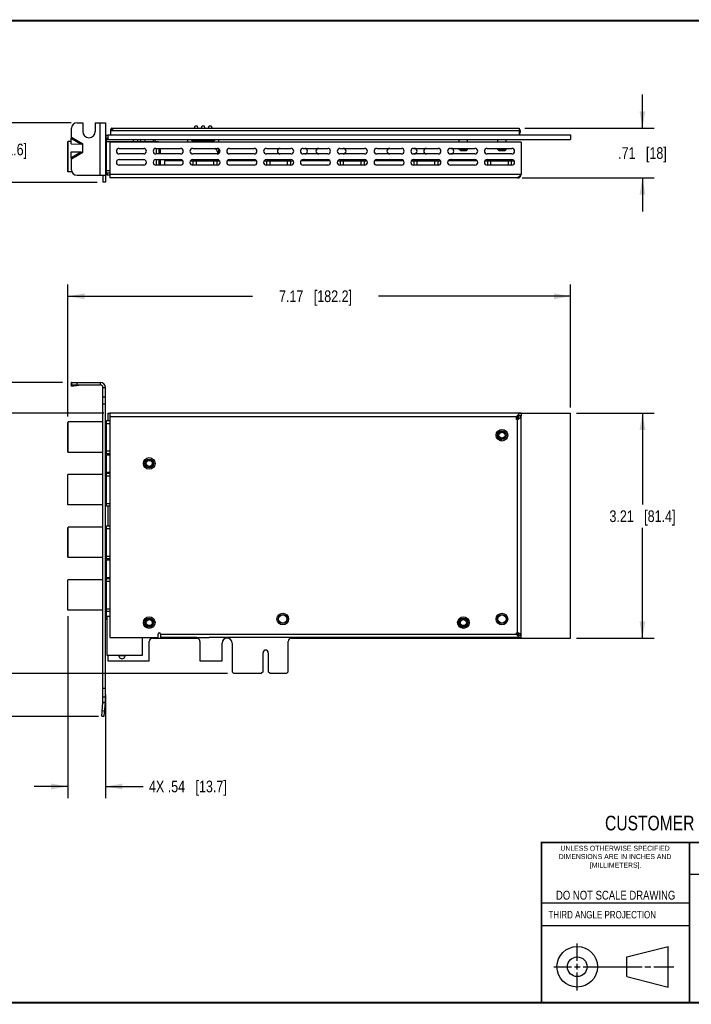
# Model space of a CAD drawing. Header units: inches. Extents: x 0.2 to 16.8, y 0.2 to 10.8.
# Tile 2 of 8: x 5.9 to 13.1, y 0.2 to 10.8. Entities that reach past the tile are written whole.
import ezdxf

# ---------------------------------------------------------------- set-up
doc = ezdxf.new("R2010")
doc.units = ezdxf.units.IN
doc.header["$LTSCALE"] = 0.935
doc.header["$MEASUREMENT"] = 0
doc.layers.get('0').update_dxf_attribs({"linetype": 'CONTINUOUS'})
doc.layers.add('02___PRT_ALL_AXES', color=7, linetype='CONTINUOUS')
doc.layers.add('DIMENSIONS', color=7, linetype='CONTINUOUS')
doc.styles.get("Standard").update_dxf_attribs({"font": 'txt', "width": 0.8})
doc.styles.add('TEXTSTYLE_2', font='txt')
doc.dimstyles.new('DIMSTYLE_2', dxfattribs={"dimtxt": 0.125, "dimasz": 0.18, "dimexe": 0.18, "dimexo": 0.0625, "dimgap": 0.09, "dimtad": 0, "dimtih": 1, "dimtoh": 1, "dimlfac": 1.333333, "dimzin": 4, "dimdsep": 46, "dimtxsty": 'STANDARD', "dimblk": '_FILLED', "dimblk1": '_FILLED', "dimblk2": '_FILLED', "dimcen": 0.09, "dimadec": 0, "dimazin": 0, "dimtfac": 1, "dimtofl": 0, "dimtmove": 0, "dimatfit": 3, "dimldrblk": '_FILLED', "dimfxl": 1, "dimtolj": 1, "dimtzin": 4, "dimarcsym": 0})

# ---------------------------------------------------------------- blocks, each defined once
blk = doc.blocks.new('_FILLED')
at = {"color": 0, "linetype": 'BYBLOCK'}
blk.add_solid([(0, 0), (-1, 0.174), (-1, -0.174)], dxfattribs=at)
blk = doc.blocks.new('*D5')
at = {"layer": 'DIMENSIONS', "color": 2, "linetype": 'CONTINUOUS'}
for p, q in [((6.414, 6.524), (6.414, 7.936)), ((11.794, 6.623), (11.794, 7.936)), ((6.414, 7.811), (8.39, 7.811)), ((11.794, 7.811), (9.74, 7.811))]:
    blk.add_line(p, q, dxfattribs=at)
at = {"layer": 'DIMENSIONS', "color": 2, "linetype": 'CONTINUOUS', "xscale": 0.18, "yscale": 0.18, "zscale": 0.18, "rotation": 180}
blk.add_blockref('_FILLED', (6.414, 7.811), dxfattribs=at)
at = {"layer": 'DIMENSIONS', "color": 2, "linetype": 'CONTINUOUS', "xscale": 0.18, "yscale": 0.18, "zscale": 0.18}
blk.add_blockref('_FILLED', (11.794, 7.811), dxfattribs=at)
at = {"layer": 'DIMENSIONS', "color": 2, "linetype": 'CONTINUOUS', "insert": (9.065, 7.874), "char_height": 0.125, "width": 1.225, "attachment_point": 2, "line_spacing_factor": 0.9}
blk.add_mtext('7.17{\\Ftxt.shx;\\W1.000000;\\H0.125000; }[182.2]', dxfattribs=at)
blk = doc.blocks.new('*D6')
at = {"layer": 'DIMENSIONS', "color": 2, "linetype": 'CONTINUOUS'}
for p, q in [((11.856, 6.56), (12.687, 6.56)), ((12.562, 6.56), (12.562, 5.585)), ((12.562, 4.156), (12.562, 5.335)), ((11.856, 4.156), (12.687, 4.156))]:
    blk.add_line(p, q, dxfattribs=at)
at = {"layer": 'DIMENSIONS', "color": 2, "linetype": 'CONTINUOUS', "xscale": 0.18, "yscale": 0.18, "zscale": 0.18}
for p, rotation in [((12.562, 6.56), 90), ((12.562, 4.156), 270)]:
    blk.add_blockref('_FILLED', p, dxfattribs=dict(at, rotation=rotation))
at = {"layer": 'DIMENSIONS', "color": 2, "linetype": 'CONTINUOUS', "insert": (12.562, 5.522), "char_height": 0.125, "width": 1.125, "attachment_point": 2, "line_spacing_factor": 0.9}
blk.add_mtext('3.21{\\Ftxt.shx;\\W1.000000;\\H0.125000; }[81.4]', dxfattribs=at)
blk = doc.blocks.new('*D7')
at = {"layer": 'DIMENSIONS', "color": 2, "linetype": 'CONTINUOUS'}
for p, q in [((5.416, 6.895), (5.164, 6.895)), ((5.416, 6.56), (5.416, 6.895)), ((6.8, 6.56), (5.291, 6.56)), ((8.125, 3.779), (5.291, 3.779)), ((5.416, 3.779), (5.416, 3.419))]:
    blk.add_line(p, q, dxfattribs=at)
at = {"layer": 'DIMENSIONS', "color": 2, "linetype": 'CONTINUOUS', "xscale": 0.18, "yscale": 0.18, "zscale": 0.18}
for p, rotation in [((5.416, 6.56), 270), ((5.416, 3.779), 90)]:
    blk.add_blockref('_FILLED', p, dxfattribs=dict(at, rotation=rotation))
at = {"layer": 'DIMENSIONS', "color": 2, "linetype": 'CONTINUOUS', "insert": (5.101, 6.958), "char_height": 0.125, "width": 1.125, "attachment_point": 3, "line_spacing_factor": 0.9}
blk.add_mtext('3.71{\\Ftxt.shx;\\W1.000000;\\H0.125000; }[94.2]', dxfattribs=at)
blk = doc.blocks.new('*D8')
at = {"layer": 'DIMENSIONS', "color": 2, "linetype": 'CONTINUOUS'}
for p, q in [((5.663, 7.3), (5.445, 7.3)), ((5.663, 6.89), (5.663, 7.3)), ((6.357, 6.89), (5.538, 6.89)), ((6.742, 3.319), (5.538, 3.319)), ((5.663, 3.319), (5.663, 2.959))]:
    blk.add_line(p, q, dxfattribs=at)
at = {"layer": 'DIMENSIONS', "color": 2, "linetype": 'CONTINUOUS', "xscale": 0.18, "yscale": 0.18, "zscale": 0.18}
for p, rotation in [((5.663, 6.89), 270), ((5.663, 3.319), 90)]:
    blk.add_blockref('_FILLED', p, dxfattribs=dict(at, rotation=rotation))
at = {"layer": 'DIMENSIONS', "color": 2, "linetype": 'CONTINUOUS', "insert": (5.382, 7.363), "char_height": 0.125, "width": 1.225, "attachment_point": 3, "line_spacing_factor": 0.9}
blk.add_mtext('4.76{\\Ftxt.shx;\\W1.000000;\\H0.125000; }[120.9]', dxfattribs=at)
blk = doc.blocks.new('*D9')
at = {"layer": 'DIMENSIONS', "color": 2, "linetype": 'CONTINUOUS'}
for p, q in [((5.663, 9.667), (5.663, 10.027)), ((6.451, 9.667), (5.538, 9.667)), ((6.729, 9.029), (5.538, 9.029)), ((5.663, 9.029), (5.663, 8.669))]:
    blk.add_line(p, q, dxfattribs=at)
at = {"layer": 'DIMENSIONS', "color": 2, "linetype": 'CONTINUOUS', "xscale": 0.18, "yscale": 0.18, "zscale": 0.18}
for p, rotation in [((5.663, 9.667), 270), ((5.663, 9.029), 90)]:
    blk.add_blockref('_FILLED', p, dxfattribs=dict(at, rotation=rotation))
at = {"layer": 'DIMENSIONS', "color": 2, "linetype": 'CONTINUOUS', "insert": (5.663, 9.443), "char_height": 0.125, "width": 1.025, "attachment_point": 2, "line_spacing_factor": 0.9}
blk.add_mtext('.85{\\Ftxt.shx;\\W1.000000;\\H0.125000; }[21.6]', dxfattribs=at)
blk = doc.blocks.new('*D10')
at = {"layer": 'DIMENSIONS', "color": 2, "linetype": 'CONTINUOUS'}
for p, q in [((6.414, 4.392), (6.414, 2.444)), ((6.817, 3.554), (6.817, 2.444)), ((6.414, 2.569), (6.054, 2.569)), ((6.817, 2.569), (7.22, 2.569))]:
    blk.add_line(p, q, dxfattribs=at)
at = {"layer": 'DIMENSIONS', "color": 2, "linetype": 'CONTINUOUS', "xscale": 0.18, "yscale": 0.18, "zscale": 0.18}
blk.add_blockref('_FILLED', (6.414, 2.569), dxfattribs=at)
at = {"layer": 'DIMENSIONS', "color": 2, "linetype": 'CONTINUOUS', "xscale": 0.18, "yscale": 0.18, "zscale": 0.18, "rotation": 180}
blk.add_blockref('_FILLED', (6.817, 2.569), dxfattribs=at)
at = {"layer": 'DIMENSIONS', "color": 2, "linetype": 'CONTINUOUS', "insert": (7.283, 2.632), "char_height": 0.125, "width": 1.325, "attachment_point": 1, "line_spacing_factor": 0.9}
blk.add_mtext('4X .54{\\Ftxt.shx;\\W1.000000;\\H0.125000; }[13.7]', dxfattribs=at)
blk = doc.blocks.new('*D11')
at = {"layer": 'DIMENSIONS', "color": 2, "linetype": 'CONTINUOUS'}
for p, q in [((12.562, 9.608), (12.562, 9.968)), ((11.305, 9.608), (12.687, 9.608)), ((11.275, 9.076), (12.687, 9.076)), ((12.562, 9.076), (12.562, 8.716))]:
    blk.add_line(p, q, dxfattribs=at)
at = {"layer": 'DIMENSIONS', "color": 2, "linetype": 'CONTINUOUS', "xscale": 0.18, "yscale": 0.18, "zscale": 0.18}
for p, rotation in [((12.562, 9.608), 270), ((12.562, 9.076), 90)]:
    blk.add_blockref('_FILLED', p, dxfattribs=dict(at, rotation=rotation))
at = {"layer": 'DIMENSIONS', "color": 2, "linetype": 'CONTINUOUS', "insert": (12.562, 9.405), "char_height": 0.125, "width": 0.825, "attachment_point": 2, "line_spacing_factor": 0.9}
blk.add_mtext('.71{\\Ftxt.shx;\\W1.000000;\\H0.125000; }[18]', dxfattribs=at)

msp = doc.modelspace()

# ---------------------------------------------------------------- linework, layer by layer
at = {"color": 7, "linetype": 'CONTINUOUS'}
for p, q in [((6.4537, 9.5134), (6.4537, 9.607)), ((6.5137, 9.667), (6.5745, 9.667)), ((6.5745, 9.667), (6.5745, 9.5732)), ((6.708, 9.667), (6.708, 9.5732)), ((6.708, 9.667), (6.8175, 9.667)), ((6.8175, 9.667), (6.8175, 9.0295)), ((6.8737, 9.5965), (6.8911, 9.5965)), ((6.8855, 9.5912), (6.8855, 9.6082)), ((7.7714, 9.6117), (7.7773, 9.6339)), ((7.7714, 9.6082), (7.7714, 9.6117)), ((7.7773, 9.6339), (7.7979, 9.6339)), ((7.7979, 9.6339), (7.8039, 9.6117)), ((7.8039, 9.6117), (7.8039, 9.6082)), ((7.8464, 9.6117), (7.8523, 9.6339)), ((7.8464, 9.6082), (7.8464, 9.6117)), ((7.8523, 9.6339), (7.8729, 9.6339)), ((7.8729, 9.6339), (7.8789, 9.6117)), ((7.8789, 9.6117), (7.8789, 9.6082)), ((7.9214, 9.6117), (7.9273, 9.6339)), ((7.9214, 9.6082), (7.9214, 9.6117)), ((7.9273, 9.6339), (7.9479, 9.6339)), ((7.9479, 9.6339), (7.9539, 9.6117)), ((7.9539, 9.6117), (7.9539, 9.6082)), ((6.4515, 9.499), (6.4537, 9.5134)), ((6.4524, 9.4396), (6.4515, 9.499)), ((6.825, 9.5035), (6.8437, 9.5035)), ((6.8437, 9.5357), (6.8437, 9.4892)), ((6.8437, 9.5357), (11.7937, 9.5357)), ((6.8437, 9.4892), (11.7937, 9.4892)), ((7.1625, 9.4656), (7.1625, 9.4892)), ((7.1963, 9.4656), (7.1963, 9.4892)), ((7.3499, 9.4656), (7.3499, 9.4892)), ((7.6987, 9.4596), (7.6987, 9.4892)), ((7.7297, 9.4892), (7.7445, 9.4744)), ((7.8068, 9.4833), (7.7684, 9.4833)), ((7.7714, 9.4744), (7.7714, 9.4892)), ((7.8039, 9.4892), (7.8039, 9.4744)), ((7.8331, 9.4744), (7.8331, 9.4892)), ((7.8921, 9.4833), (7.8331, 9.4833)), ((7.8464, 9.4744), (7.8464, 9.4892)), ((7.8789, 9.4892), (7.8789, 9.4744)), ((7.8921, 9.4744), (7.8921, 9.4892)), ((7.9568, 9.4833), (7.9184, 9.4833)), ((7.9214, 9.4744), (7.9214, 9.4892)), ((7.9539, 9.4892), (7.9539, 9.4744)), ((7.9807, 9.4744), (7.9955, 9.4892)), ((8.0265, 9.4892), (8.0265, 9.4596)), ((11.7937, 9.5357), (11.7937, 9.4892)), ((6.4139, 9.1408), (6.4139, 9.4656)), ((6.4139, 9.4597), (6.4198, 9.4656)), ((6.452, 9.4656), (6.4139, 9.4656)), ((6.4198, 9.1408), (6.4198, 9.4656)), ((6.4524, 9.4396), (6.5571, 9.438)), ((6.5571, 9.438), (6.5775, 9.442)), ((6.5775, 9.352), (6.5775, 9.442)), ((6.8175, 9.4656), (7.3883, 9.4656)), ((6.8272, 9.126), (6.8272, 9.4656)), ((7.3883, 9.4656), (7.3883, 9.4596)), ((7.3883, 9.3928), (7.3883, 9.3328)), ((7.4066, 9.3328), (7.4066, 9.3928)), ((7.7445, 9.4744), (7.9807, 9.4744)), ((8.0265, 9.3901), (8.0265, 9.3355)), ((6.4515, 9.2949), (6.4524, 9.3543)), ((6.4537, 9.2805), (6.4515, 9.2949)), ((6.4524, 9.3543), (6.5571, 9.3559)), ((6.4537, 9.1645), (6.4537, 9.2805)), ((6.5571, 9.3559), (6.5775, 9.352)), ((7.3883, 9.2728), (7.3883, 9.2128)), ((7.4066, 9.2128), (7.4066, 9.2728)), ((7.4486, 9.2593), (7.4486, 9.2128)), ((7.6454, 9.2593), (7.4486, 9.2593)), ((7.7266, 9.2593), (8.0392, 9.2593)), ((7.7868, 9.2593), (7.7868, 9.2128)), ((7.9788, 9.2128), (7.9788, 9.2593)), ((8.4329, 9.2593), (8.1204, 9.2593)), ((8.5141, 9.2593), (8.8267, 9.2593)), ((8.5743, 9.2593), (8.5743, 9.2128)), ((8.7663, 9.2128), (8.7663, 9.2593)), ((9.2204, 9.2593), (8.9079, 9.2593)), ((9.3016, 9.2593), (9.6142, 9.2593)), ((9.3618, 9.2593), (9.3618, 9.2128)), ((9.5538, 9.2128), (9.5538, 9.2593)), ((10.0079, 9.2593), (9.6954, 9.2593)), ((10.0891, 9.2593), (10.4017, 9.2593)), ((10.1493, 9.2593), (10.1493, 9.2128)), ((10.3413, 9.2128), (10.3413, 9.2593)), ((10.7954, 9.2593), (10.4829, 9.2593)), ((10.8766, 9.2593), (11.1892, 9.2593)), ((10.9368, 9.2593), (10.9368, 9.2128)), ((11.1288, 9.2128), (11.1288, 9.2593)), ((6.4139, 9.1467), (6.4198, 9.1408)), ((6.4592, 9.1408), (6.4139, 9.1408)), ((6.5137, 9.1045), (6.8175, 9.1045)), ((6.8272, 9.1408), (6.8175, 9.1408)), ((6.8629, 9.126), (6.8272, 9.126)), ((6.8317, 9.126), (6.8317, 9.1052)), ((6.8629, 9.1052), (6.8317, 9.1052)), ((11.2271, 9.0794), (11.2271, 9.076)), ((6.8175, 9.0295), (6.7912, 9.0295)), ((6.4515, 6.8879), (6.4524, 6.8742)), ((6.4515, 6.8879), (6.4537, 6.871)), ((6.4537, 6.864), (6.4524, 6.8742)), ((6.4537, 6.8634), (6.4537, 6.8897)), ((6.4537, 6.8897), (6.7612, 6.8897)), ((6.4558, 6.8489), (6.4538, 6.8634)), ((6.8175, 3.4704), (6.8175, 6.8334)), ((6.8175, 6.7307), (6.7912, 6.7307)), ((6.8175, 6.6557), (6.7912, 6.6557)), ((6.8437, 6.5604), (6.8437, 6.4818)), ((6.8437, 6.5604), (6.8629, 6.5604)), ((11.2646, 6.5604), (11.7937, 6.5604)), ((11.2646, 6.5604), (11.2646, 6.5342)), ((11.7937, 4.1559), (11.7937, 6.5604)), ((6.4139, 6.4612), (6.4198, 6.4671)), ((6.4139, 6.1482), (6.4139, 6.4612)), ((6.4198, 6.1423), (6.4198, 6.4671)), ((6.7912, 6.4671), (6.4198, 6.4671)), ((6.8272, 6.4671), (6.8175, 6.4671)), ((6.8272, 6.1275), (6.8272, 6.4818)), ((6.8272, 6.4818), (6.8629, 6.4818)), ((11.2233, 6.4933), (11.2233, 6.5264)), ((6.4139, 6.1482), (6.4198, 6.1423)), ((6.7912, 6.1423), (6.4198, 6.1423)), ((6.8272, 6.1423), (6.8175, 6.1423)), ((6.8175, 6.1172), (6.8629, 6.1172)), ((6.8629, 6.1275), (6.8272, 6.1275)), ((6.8437, 6.1275), (6.8437, 6.1172)), ((6.4139, 5.5798), (6.4139, 5.9046)), ((6.7912, 5.9046), (6.4139, 5.9046)), ((6.8175, 5.9297), (6.8629, 5.9297)), ((6.8272, 5.9046), (6.8175, 5.9046)), ((6.8272, 5.565), (6.8272, 5.9193)), ((6.8272, 5.9193), (6.8629, 5.9193)), ((6.8437, 5.9297), (6.8437, 5.9193)), ((6.7912, 5.5798), (6.4139, 5.5798)), ((6.8272, 5.5798), (6.8175, 5.5798)), ((6.8629, 5.565), (6.8272, 5.565)), ((6.8437, 5.565), (6.8437, 5.3568)), ((6.4139, 5.3362), (6.4198, 5.3421)), ((6.4139, 5.0232), (6.4139, 5.3362)), ((6.4198, 5.0173), (6.4198, 5.3421)), ((6.7912, 5.3421), (6.4198, 5.3421)), ((6.8272, 5.3421), (6.8175, 5.3421)), ((6.8272, 5.0025), (6.8272, 5.3568)), ((6.8272, 5.3568), (6.8629, 5.3568)), ((6.4139, 5.0232), (6.4198, 5.0173)), ((6.7912, 5.0173), (6.4198, 5.0173)), ((6.8272, 5.0173), (6.8175, 5.0173)), ((6.8175, 4.9922), (6.8629, 4.9922)), ((6.8629, 5.0025), (6.8272, 5.0025)), ((6.8437, 5.0025), (6.8437, 4.9922)), ((6.4139, 4.4548), (6.4139, 4.7796)), ((6.7912, 4.7796), (6.4139, 4.7796)), ((6.8175, 4.8047), (6.8629, 4.8047)), ((6.8272, 4.7796), (6.8175, 4.7796)), ((6.8272, 4.44), (6.8272, 4.7943)), ((6.8272, 4.7943), (6.8629, 4.7943)), ((6.8437, 4.8047), (6.8437, 4.7943)), ((6.7912, 4.4548), (6.4139, 4.4548)), ((6.8272, 4.4548), (6.8175, 4.4548)), ((6.8629, 4.44), (6.8272, 4.44)), ((6.8317, 4.3547), (6.8175, 4.3547)), ((6.8317, 4.3862), (6.8317, 3.9729)), ((6.8629, 4.3862), (6.8317, 4.3862)), ((11.2233, 4.2096), (11.2233, 4.2133)), ((7.2157, 3.9729), (7.2157, 4.1608)), ((7.287, 3.9122), (7.287, 4.1207)), ((7.3222, 4.1559), (7.7932, 4.1559)), ((7.8285, 4.1207), (7.8285, 3.9122)), ((8.772, 3.7944), (8.772, 4.1207)), ((8.8072, 4.1559), (11.7937, 4.1559)), ((11.2233, 4.2096), (11.2129, 4.2096)), ((11.2646, 4.1608), (11.2646, 4.1871)), ((8.0647, 3.9122), (8.0647, 4.1019)), ((8.1727, 4.1019), (8.1727, 3.7944)), ((6.8317, 3.9729), (7.2157, 3.9729)), ((6.8437, 3.9729), (6.8437, 3.9122)), ((6.8437, 3.9122), (7.287, 3.9122)), ((6.9675, 3.9654), (6.9675, 3.9729)), ((7.02, 3.9654), (6.9675, 3.9654)), ((7.02, 3.9729), (7.02, 3.9654)), ((7.8285, 3.9122), (8.0647, 3.9122)), ((8.5031, 3.7944), (8.5031, 3.9996)), ((8.5594, 3.9996), (8.5594, 3.7944)), ((8.1877, 3.7794), (8.1727, 3.7944)), ((8.5031, 3.7944), (8.4881, 3.7794)), ((8.5744, 3.7794), (8.5594, 3.7944)), ((8.772, 3.7944), (8.757, 3.7794)), ((8.1877, 3.7794), (8.4881, 3.7794)), ((8.5744, 3.7794), (8.757, 3.7794)), ((6.8175, 3.6168), (6.7912, 3.6168)), ((6.8175, 3.5259), (6.7912, 3.5259)), ((6.8045, 3.3194), (6.8173, 3.4659)), ((6.7783, 3.3217), (6.8045, 3.3194)), ((12.3963, 0.7462), (12.8358, 0.859)), ((12.8358, 0.4248), (12.8358, 0.859)), ((12.3963, 0.5362), (12.3963, 0.7462)), ((12.3963, 0.5362), (12.8358, 0.4248))]:
    msp.add_line(p, q, dxfattribs=at)
at = {"color": 9, "linetype": 'CONTINUOUS'}
for p, q in [((6.7612, 9.1045), (6.7612, 9.667)), ((11.2425, 9.5965), (11.2468, 9.6009)), ((11.2425, 9.583), (11.2543, 9.583)), ((6.4515, 9.499), (6.5571, 9.438)), ((6.4537, 9.5134), (6.5775, 9.442)), ((6.825, 9.5035), (6.825, 9.5297)), ((6.825, 9.4892), (6.825, 9.4656)), ((11.2425, 9.5785), (6.8737, 9.5785)), ((7.1175, 9.4656), (7.1175, 9.4892)), ((11.2543, 9.561), (11.2425, 9.561)), ((7.3587, 9.4656), (7.3587, 9.4596)), ((7.3587, 9.3928), (7.3587, 9.3328)), ((6.4515, 9.2949), (6.5571, 9.3559)), ((6.4537, 9.2805), (6.5775, 9.352)), ((7.3587, 9.2728), (7.3587, 9.2128)), ((7.7527, 9.2593), (7.7527, 9.2128)), ((8.0129, 9.2128), (8.0129, 9.2593)), ((8.5402, 9.2593), (8.5402, 9.2128)), ((8.8004, 9.2128), (8.8004, 9.2593)), ((9.3277, 9.2593), (9.3277, 9.2128)), ((9.5879, 9.2128), (9.5879, 9.2593)), ((10.1152, 9.2593), (10.1152, 9.2128)), ((10.3754, 9.2128), (10.3754, 9.2593)), ((10.9027, 9.2593), (10.9027, 9.2128)), ((11.1629, 9.2128), (11.1629, 9.2593)), ((6.8272, 9.1555), (6.8629, 9.1555)), ((11.2646, 9.1135), (6.8629, 9.1135)), ((6.4549, 6.8625), (6.5605, 6.8625)), ((6.5137, 6.8634), (6.5137, 6.8897)), ((6.7612, 6.8897), (6.7612, 6.8634)), ((6.8175, 6.8334), (6.7912, 6.8334)), ((6.8272, 6.4523), (6.8629, 6.4523)), ((11.2129, 6.5229), (6.8629, 6.5229)), ((11.2271, 4.2133), (11.2271, 6.4933)), ((6.825, 6.1172), (6.825, 5.9297)), ((6.8272, 6.157), (6.8629, 6.157)), ((6.8272, 5.8898), (6.8629, 5.8898)), ((6.8272, 5.5945), (6.8629, 5.5945)), ((6.8272, 5.3273), (6.8629, 5.3273)), ((6.825, 4.9922), (6.825, 4.8047)), ((6.8272, 5.032), (6.8629, 5.032)), ((6.8272, 4.7648), (6.8629, 4.7648)), ((6.825, 4.4548), (6.825, 4.3547)), ((6.8272, 4.4695), (6.8629, 4.4695)), ((7.4066, 4.1983), (11.2129, 4.1983)), ((6.7836, 3.3815), (6.8097, 3.3792)), ((6.7911, 3.4681), (6.8173, 3.4659)), ((6.7912, 3.4704), (6.8175, 3.4704))]:
    msp.add_line(p, q, dxfattribs=at)
at = {"color": 3, "linetype": 'CONTINUOUS'}
for p, q in [((6.8737, 9.5362), (6.8737, 9.5965)), ((6.8737, 9.5785), (6.8827, 9.5884)), ((6.8841, 9.5899), (6.8881, 9.594)), ((6.8855, 9.6082), (11.2425, 9.6082)), ((6.8881, 9.594), (6.894, 9.5992)), ((11.2425, 9.6082), (11.2425, 9.5362)), ((11.2543, 9.583), (11.2543, 9.561)), ((6.8437, 9.5297), (6.825, 9.5297)), ((6.825, 9.4892), (6.8437, 9.4892)), ((6.8629, 9.4596), (6.8629, 9.076)), ((11.2646, 9.4596), (6.8629, 9.4596)), ((6.9641, 9.3928), (7.2266, 9.3928)), ((7.3579, 9.3928), (7.6204, 9.3928)), ((7.7516, 9.3928), (8.0141, 9.3928)), ((8.1454, 9.3928), (8.4079, 9.3928)), ((8.5391, 9.3928), (8.8016, 9.3928)), ((8.9329, 9.3928), (9.1954, 9.3928)), ((9.3266, 9.3928), (9.5891, 9.3928)), ((9.7204, 9.3928), (9.9829, 9.3928)), ((10.1141, 9.3928), (10.3766, 9.3928)), ((10.5079, 9.3928), (10.7704, 9.3928)), ((10.9016, 9.3928), (11.1641, 9.3928)), ((11.2646, 9.4596), (11.2646, 9.1135)), ((7.2266, 9.3328), (6.9641, 9.3328)), ((6.9641, 9.2728), (7.2266, 9.2728)), ((7.6204, 9.3328), (7.3579, 9.3328)), ((7.3579, 9.2728), (7.6204, 9.2728)), ((8.0141, 9.3328), (7.7516, 9.3328)), ((7.7516, 9.2728), (8.0141, 9.2728)), ((8.4079, 9.3328), (8.1454, 9.3328)), ((8.1454, 9.2728), (8.4079, 9.2728)), ((8.8016, 9.3328), (8.5391, 9.3328)), ((8.5391, 9.2728), (8.8016, 9.2728)), ((9.1954, 9.3328), (8.9329, 9.3328)), ((8.9329, 9.2728), (9.1954, 9.2728)), ((9.5891, 9.3328), (9.3266, 9.3328)), ((9.3266, 9.2728), (9.5891, 9.2728)), ((9.9829, 9.3328), (9.7204, 9.3328)), ((9.7204, 9.2728), (9.9829, 9.2728)), ((10.3766, 9.3328), (10.1141, 9.3328)), ((10.1141, 9.2728), (10.3766, 9.2728)), ((10.7704, 9.3328), (10.5079, 9.3328)), ((10.5079, 9.2728), (10.7704, 9.2728)), ((11.1641, 9.3328), (10.9016, 9.3328)), ((10.9016, 9.2728), (11.1641, 9.2728)), ((7.2266, 9.2128), (6.9641, 9.2128)), ((7.6204, 9.2128), (7.3579, 9.2128)), ((8.0141, 9.2128), (7.7516, 9.2128)), ((8.4079, 9.2128), (8.1454, 9.2128)), ((8.8016, 9.2128), (8.5391, 9.2128)), ((9.1954, 9.2128), (8.9329, 9.2128)), ((9.5891, 9.2128), (9.3266, 9.2128)), ((9.9829, 9.2128), (9.7204, 9.2128)), ((10.3766, 9.2128), (10.1141, 9.2128)), ((10.7704, 9.2128), (10.5079, 9.2128)), ((11.1641, 9.2128), (10.9016, 9.2128)), ((6.7912, 9.1045), (6.7912, 9.0295)), ((11.2271, 9.076), (6.8629, 9.076)), ((6.4537, 6.8634), (6.7612, 6.8634)), ((6.4549, 6.8625), (6.4558, 6.8489)), ((6.4558, 6.8489), (6.5605, 6.8625)), ((6.7912, 3.4704), (6.7912, 6.8334)), ((6.8629, 6.5604), (6.8629, 4.1608)), ((11.2646, 6.5604), (6.8629, 6.5604)), ((11.2646, 4.1871), (11.2646, 6.5342)), ((11.2129, 6.4933), (11.2129, 6.5229)), ((11.2271, 6.4933), (11.2129, 6.4933)), ((11.2129, 4.2133), (11.2271, 4.2133)), ((11.2129, 4.1983), (11.2129, 4.2133)), ((6.8629, 4.1608), (7.3804, 4.1608)), ((7.3804, 4.1608), (7.3804, 4.1983)), ((7.4066, 4.1983), (7.4066, 4.1608)), ((7.7956, 4.1608), (7.4066, 4.1608)), ((11.2646, 4.1608), (7.9289, 4.1608)), ((6.7783, 3.3217), (6.7911, 3.4681))]:
    msp.add_line(p, q, dxfattribs=at)
at = {"color": 2, "linetype": 'CONTINUOUS'}
for p, q in [((13.0653, 1.6329), (16.75, 1.6329)), ((11.482, 1.3265), (13.0653, 1.3265)), ((13.0653, 1.0776), (11.482, 1.0776)), ((11.8648, 0.7044), (11.8648, 0.8912)), ((11.6146, 0.6419), (11.8023, 0.6419)), ((11.8335, 0.6419), (11.896, 0.6419)), ((11.8648, 0.6106), (11.8648, 0.6731)), ((11.9273, 0.6419), (12.5575, 0.6419)), ((12.5888, 0.6419), (12.6513, 0.6419)), ((12.6825, 0.6419), (12.8983, 0.6419)), ((11.8648, 0.3866), (11.8648, 0.5794))]:
    msp.add_line(p, q, dxfattribs=at)
at = {"color": 7, "linetype": 'CONTINUOUS', "const_width": 0.02}
for points in [[(16.75, 10.7586), (0.25, 10.7586)], [(11.4718, 1.9702), (16.75, 1.9707)], [(11.482, 0.25), (11.482, 1.9707)], [(13.0653, 1.9707), (13.0653, 0.2586)], [(0.25, 0.2586), (16.75, 0.2586)]]:
    msp.add_lwpolyline(points, dxfattribs=at)
at = {"color": 3, "linetype": 'CONTINUOUS'}
for centre in [(11.0587, 6.3253), (7.2862, 6.0234), (7.2862, 4.3213), (8.7146, 4.3596), (10.6462, 4.3213), (11.0591, 4.3596)]:
    msp.add_circle(centre, 0.0619, dxfattribs=at)
at = {"color": 7, "linetype": 'CONTINUOUS'}
for centre, radius in [((8.7146, 4.3596), 0.0469), ((8.7146, 4.3596), 0.0443), ((11.0591, 4.3596), 0.0469), ((11.0591, 4.3596), 0.0443), ((11.8648, 0.6419), 0.2171), ((11.8642, 0.6412), 0.105)]:
    msp.add_circle(centre, radius, dxfattribs=at)
for centre, radius, start, end in [((6.5137, 9.607), 0.06, 90, 180), ((6.6412, 9.5732), 0.0668, 180, 360), ((6.825, 9.496), 0.0075, 90, 180), ((7.8626, 9.2988), 0.1845, 99.2092, 107.51418), ((7.8626, 9.2988), 0.1845, 72.48457, 80.79088), ((7.8626, 9.2988), 0.1639, 79.23269, 100.76871), ((7.8626, 9.2988), 0.1639, 12.43986, 35.17839), ((7.8626, 9.2988), 0.1845, 15.49351, 27.02885), ((8.6868, 9.3628), 0.03, 90, 270), ((8.9493, 9.3628), 0.03, 270, 90), ((9.0993, 9.3628), 0.03, 90, 270), ((9.3618, 9.3628), 0.03, 270, 90), ((9.8583, 9.3628), 0.03, 90, 270), ((10.1208, 9.3628), 0.03, 270, 90), ((10.2521, 9.3628), 0.03, 90, 270), ((10.5146, 9.3628), 0.03, 270, 90), ((7.8626, 9.2988), 0.1639, 346.02003, 350.2797), ((8.7019, 9.2593), 0.07, 168.87134, 180), ((8.7273, 9.2593), 0.07, 0, 11.12866), ((8.9493, 9.2428), 0.03, 33.39049, 90), ((9.0993, 9.2428), 0.03, 90, 146.60951), ((9.3618, 9.2428), 0.03, 33.39049, 90), ((9.8583, 9.2428), 0.03, 90, 146.60951), ((10.1208, 9.2428), 0.03, 40.34483, 90), ((10.2521, 9.2428), 0.03, 90, 146.60951), ((10.5146, 9.2428), 0.03, 33.39049, 90), ((11.0464, 9.2593), 0.07, 168.87134, 180), ((11.0718, 9.2593), 0.07, 0, 11.12866), ((6.5137, 9.1645), 0.06, 180, 270), ((6.7612, 6.8334), 0.0563, 0, 90), ((7.3222, 4.1207), 0.0352, 90, 180), ((7.7932, 4.1207), 0.0352, 0, 90), ((8.1187, 4.1019), 0.054, 0, 180), ((8.8072, 4.1207), 0.0352, 90, 180), ((8.5312, 3.9996), 0.0281, 0, 180), ((6.765, 3.4704), 0.0525, 355, 360)]:
    msp.add_arc(centre, radius, start, end, dxfattribs=at)
at = {"color": 3, "linetype": 'CONTINUOUS'}
for centre, radius, start, end in [((6.8855, 9.5965), 0.0118, 90, 180), ((7.0289, 9.4516), 0.2002, 136.33676, 136.89709), ((11.229, 9.583), 0.0253, 0, 57.93588), ((6.825, 9.496), 0.0338, 90, 103.02734), ((6.825, 9.4555), 0.0338, 90, 103.02033), ((11.229, 9.561), 0.0253, 302.99332, 360), ((6.9641, 9.3628), 0.03, 90, 270), ((7.2266, 9.3628), 0.03, 270, 90), ((7.3579, 9.3628), 0.03, 90, 270), ((7.6204, 9.3628), 0.03, 270, 90), ((7.7516, 9.3628), 0.03, 90, 270), ((8.0141, 9.3628), 0.03, 270, 90), ((8.1454, 9.3628), 0.03, 90, 270), ((8.4079, 9.3628), 0.03, 270, 90), ((8.5391, 9.3628), 0.03, 90, 270), ((8.8016, 9.3628), 0.03, 270, 90), ((8.9329, 9.3628), 0.03, 90, 270), ((9.1954, 9.3628), 0.03, 270, 90), ((9.3266, 9.3628), 0.03, 90, 270), ((9.5891, 9.3628), 0.03, 270, 90), ((9.7204, 9.3628), 0.03, 90, 270), ((9.9829, 9.3628), 0.03, 270, 90), ((10.1141, 9.3628), 0.03, 90, 270), ((10.3766, 9.3628), 0.03, 270, 90), ((10.5079, 9.3628), 0.03, 90, 270), ((10.7704, 9.3628), 0.03, 270, 90), ((10.9016, 9.3628), 0.03, 90, 270), ((11.1641, 9.3628), 0.03, 270, 90), ((6.9641, 9.2428), 0.03, 90, 270), ((7.2266, 9.2428), 0.03, 270, 90), ((7.3579, 9.2428), 0.03, 90, 270), ((7.6204, 9.2428), 0.03, 270, 90), ((7.7516, 9.2428), 0.03, 90, 270), ((8.0141, 9.2428), 0.03, 270, 90), ((8.1454, 9.2428), 0.03, 90, 270), ((8.4079, 9.2428), 0.03, 270, 90), ((8.5391, 9.2428), 0.03, 90, 270), ((8.8016, 9.2428), 0.03, 270, 90), ((8.9329, 9.2428), 0.03, 90, 270), ((9.1954, 9.2428), 0.03, 270, 90), ((9.3266, 9.2428), 0.03, 90, 270), ((9.5891, 9.2428), 0.03, 270, 90), ((9.7204, 9.2428), 0.03, 90, 270), ((9.9829, 9.2428), 0.03, 270, 90), ((10.1141, 9.2428), 0.03, 90, 270), ((10.3766, 9.2428), 0.03, 270, 90), ((10.5079, 9.2428), 0.03, 90, 270), ((10.7704, 9.2428), 0.03, 270, 90), ((10.9016, 9.2428), 0.03, 90, 270), ((11.1641, 9.2428), 0.03, 270, 90), ((11.2271, 9.1135), 0.0375, 270, 360), ((6.7612, 6.8334), 0.03, 0, 90), ((7.3935, 4.1983), 0.0131, 0, 180), ((6.765, 3.4704), 0.0262, 355, 360)]:
    msp.add_arc(centre, radius, start, end, dxfattribs=at)
for points, knots in [([(6.894, 9.5992), (6.8957, 9.6006), (6.899, 9.6031), (6.9043, 9.606), (6.9096, 9.6078), (6.9132, 9.6082), (6.915, 9.6082)], [0, 0, 0, 0, 0.2789083, 0.5354024, 0.7730941, 1, 1, 1, 1]), ([(11.2646, 9.1135), (11.2624, 9.111), (11.2592, 9.1074), (11.2549, 9.1026), (11.2517, 9.0991), (11.2485, 9.0958), (11.2453, 9.0926), (11.242, 9.0897), (11.2388, 9.087), (11.2356, 9.0845), (11.2323, 9.0823), (11.2296, 9.0807), (11.2274, 9.0796), (11.2253, 9.0786), (11.2226, 9.0775), (11.2194, 9.0766), (11.2161, 9.0761), (11.214, 9.076), (11.2129, 9.076)], [0, 0, 0, 0, 0.1485431, 0.2218327, 0.2939906, 0.3645718, 0.4332142, 0.4997697, 0.5640713, 0.6259798, 0.6854312, 0.742447, 0.7700802, 0.7971606, 0.8498253, 0.9008532, 0.9507229, 1, 1, 1, 1]), ([(6.4537, 6.8634), (6.4538, 6.8634), (6.454, 6.8634), (6.4543, 6.8632), (6.4546, 6.8629), (6.4548, 6.8627), (6.4549, 6.8625)], [0, 0, 0, 0, 0.1873428, 0.4048539, 0.6722363, 1, 1, 1, 1]), ([(11.2646, 6.5604), (11.2635, 6.5604), (11.2613, 6.5603), (11.2581, 6.5597), (11.2548, 6.5588), (11.2516, 6.5576), (11.2484, 6.556), (11.2451, 6.5541), (11.2419, 6.5519), (11.2387, 6.5494), (11.2355, 6.5467), (11.2322, 6.5437), (11.229, 6.5406), (11.2258, 6.5372), (11.2226, 6.5338), (11.2182, 6.529), (11.215, 6.5254), (11.2129, 6.5229)], [0, 0, 0, 0, 0.0492456, 0.0991053, 0.1501391, 0.2028548, 0.2575564, 0.3144606, 0.3738015, 0.4356621, 0.4999961, 0.5666639, 0.6354399, 0.7060223, 0.7781128, 0.8513926, 1, 1, 1, 1]), ([(11.2271, 6.4933), (11.2295, 6.495), (11.2332, 6.4975), (11.238, 6.5009), (11.2414, 6.5035), (11.2447, 6.506), (11.2479, 6.5086), (11.2509, 6.5111), (11.2536, 6.5137), (11.2561, 6.5162), (11.2583, 6.5188), (11.2602, 6.5213), (11.2618, 6.5239), (11.263, 6.5264), (11.2639, 6.529), (11.2645, 6.5316), (11.2646, 6.5333), (11.2646, 6.5342)], [0, 0, 0, 0, 0.1556599, 0.2322567, 0.3074237, 0.380586, 0.4513021, 0.5193806, 0.5845213, 0.6465202, 0.7052599, 0.7607459, 0.8130727, 0.8625697, 0.9097692, 0.9553132, 1, 1, 1, 1]), ([(11.2646, 4.1871), (11.2646, 4.1873), (11.2646, 4.1879), (11.2644, 4.1887), (11.2642, 4.1895), (11.2639, 4.1904), (11.2635, 4.1912), (11.263, 4.192), (11.2624, 4.1928), (11.2615, 4.1939), (11.2601, 4.1953), (11.2582, 4.197), (11.256, 4.1986), (11.2536, 4.2002), (11.2508, 4.2019), (11.2479, 4.2035), (11.2447, 4.2051), (11.2414, 4.2068), (11.238, 4.2084), (11.2332, 4.2106), (11.2295, 4.2122), (11.2271, 4.2133)], [0, 0, 0, 0, 0.0173294, 0.0348694, 0.0528191, 0.0713597, 0.0906508, 0.1108313, 0.1320175, 0.1542866, 0.2022312, 0.2550115, 0.3127365, 0.3752901, 0.4424185, 0.5137573, 0.5888608, 0.6671248, 0.7479122, 0.8307638, 1, 1, 1, 1]), ([(7.7956, 4.1608), (7.7981, 4.1608), (7.8033, 4.1609), (7.8113, 4.1611), (7.8195, 4.1614), (7.8265, 4.1617), (7.8322, 4.162), (7.8379, 4.1622), (7.8436, 4.1624), (7.8493, 4.1625), (7.8551, 4.1626), (7.8608, 4.1627), (7.8666, 4.1626), (7.8709, 4.1626), (7.8752, 4.1625), (7.8809, 4.1624), (7.8866, 4.1622), (7.8923, 4.162), (7.898, 4.1617), (7.905, 4.1614), (7.9132, 4.1611), (7.9212, 4.1609), (7.9264, 4.1608), (7.9289, 4.1608)], [0, 0, 0, 0, 0.0569975, 0.1167598, 0.1788682, 0.2423201, 0.2743147, 0.3063994, 0.3707869, 0.4030654, 0.4353707, 0.4999784, 0.5322766, 0.5645784, 0.5968752, 0.6291448, 0.6935224, 0.7256085, 0.7576097, 0.8210837, 0.8832122, 0.9429901, 1, 1, 1, 1]), ([(11.2129, 4.1983), (11.215, 4.1959), (11.2182, 4.1922), (11.2226, 4.1874), (11.2258, 4.184), (11.229, 4.1806), (11.2322, 4.1775), (11.2354, 4.1745), (11.2387, 4.1718), (11.2419, 4.1693), (11.2451, 4.1671), (11.2479, 4.1655), (11.25, 4.1644), (11.2522, 4.1634), (11.2548, 4.1624), (11.2581, 4.1615), (11.2613, 4.1609), (11.2635, 4.1608), (11.2646, 4.1608)], [0, 0, 0, 0, 0.1485431, 0.2218327, 0.2939906, 0.3645718, 0.4332142, 0.4997698, 0.5640714, 0.6259799, 0.6854313, 0.7424471, 0.7700802, 0.7971606, 0.8498253, 0.9008532, 0.9507229, 1, 1, 1, 1])]:
    msp.add_open_spline(points, degree=3, knots=knots, dxfattribs=at)
at = {"color": 7, "linetype": 'CONTINUOUS'}
for points, knots in [([(6.4537, 6.8897), (6.4535, 6.8897), (6.4531, 6.8896), (6.4525, 6.8892), (6.452, 6.8886), (6.4516, 6.8882), (6.4515, 6.8879)], [0, 0, 0, 0, 0.1980292, 0.4203764, 0.6843051, 1, 1, 1, 1]), ([(11.2646, 6.5342), (11.2624, 6.5342), (11.2581, 6.534), (11.2516, 6.5334), (11.2452, 6.5323), (11.2387, 6.5309), (11.2322, 6.5292), (11.2236, 6.5266), (11.2172, 6.5244), (11.2129, 6.5229)], [0, 0, 0, 0, 0.1216051, 0.2438052, 0.3668277, 0.4910566, 0.6167762, 0.7437417, 1, 1, 1, 1]), ([(11.2271, 6.4933), (11.2284, 6.4964), (11.2304, 6.5011), (11.2329, 6.5073), (11.2345, 6.512), (11.2359, 6.5167), (11.2371, 6.5213), (11.2379, 6.526), (11.2382, 6.5292), (11.2382, 6.5307)], [0, 0, 0, 0, 0.2588247, 0.3866378, 0.5126939, 0.6369943, 0.7595173, 0.8803171, 1, 1, 1, 1]), ([(11.2381, 4.1905), (11.238, 4.1915), (11.2376, 4.1934), (11.2367, 4.1963), (11.2356, 4.1991), (11.2342, 4.2019), (11.2326, 4.2048), (11.2309, 4.2076), (11.229, 4.2105), (11.2277, 4.2124), (11.2271, 4.2133)], [0, 0, 0, 0, 0.1137288, 0.2301562, 0.3501448, 0.4740762, 0.6018022, 0.7325976, 0.8656294, 1, 1, 1, 1]), ([(11.2129, 4.1983), (11.2172, 4.1968), (11.2236, 4.1946), (11.2322, 4.192), (11.2387, 4.1903), (11.2452, 4.1889), (11.2516, 4.1878), (11.2581, 4.1872), (11.2624, 4.1871), (11.2646, 4.1871)], [0, 0, 0, 0, 0.2562731, 0.3831147, 0.5086858, 0.6330656, 0.7562092, 0.8783433, 1, 1, 1, 1])]:
    msp.add_open_spline(points, degree=3, knots=knots, dxfattribs=at)
at = {"layer": '02___PRT_ALL_AXES', "color": 7, "linetype": 'CONTINUOUS'}
for p, q in [((7.2419, 9.4656), (7.2419, 9.4892)), ((7.3305, 9.4656), (7.3305, 9.4892)), ((10.6027, 9.4596), (10.6027, 9.4892)), ((10.6913, 9.4596), (10.6913, 9.4892)), ((11.0152, 9.4596), (11.0152, 9.4892)), ((11.1038, 9.4596), (11.1038, 9.4892)), ((10.6027, 9.3821), (10.6027, 9.3928)), ((10.6027, 9.3821), (10.6913, 9.3821)), ((10.6145, 9.3703), (10.6027, 9.3821)), ((10.6795, 9.3703), (10.6913, 9.3821)), ((10.6913, 9.3821), (10.6913, 9.3928)), ((11.0152, 9.3821), (11.0152, 9.3928)), ((11.0152, 9.3821), (11.1038, 9.3821)), ((11.027, 9.3703), (11.0152, 9.3821)), ((11.092, 9.3703), (11.1038, 9.3821)), ((11.1038, 9.3821), (11.1038, 9.3928)), ((10.6145, 9.3703), (10.6795, 9.3703)), ((11.027, 9.3703), (11.092, 9.3703))]:
    msp.add_line(p, q, dxfattribs=at)
for centre, radius in [((11.0587, 6.3253), 0.0469), ((11.0595, 6.3257), 0.0443), ((11.0595, 6.3257), 0.0325), ((7.2862, 6.0234), 0.0469), ((7.2862, 6.0234), 0.0443), ((7.2862, 6.0234), 0.0325), ((7.2862, 4.3213), 0.0469), ((7.2862, 4.3217), 0.0443), ((7.2862, 4.3217), 0.0325), ((10.6462, 4.3213), 0.0469), ((10.647, 4.3217), 0.0443), ((10.647, 4.3217), 0.0325)]:
    msp.add_circle(centre, radius, dxfattribs=at)
at = {"layer": '02___PRT_ALL_AXES', "color": 3, "linetype": 'CONTINUOUS'}
for centre, start, end in [((11.0595, 6.3257), 162.58007, 269.16617), ((10.647, 4.3217), 162.67745, 269.1747)]:
    msp.add_arc(centre, 0.0469, start, end, dxfattribs=at)
at = {"layer": '02___PRT_ALL_AXES', "color": 7, "linetype": 'CONTINUOUS'}
msp.add_arc((6.9945, 3.9696), 0.0338, 174.0123, 5.9877, dxfattribs=at)

# ---------------------------------------------------------------- texts
at = {"color": 7, "linetype": 'CONTINUOUS', "attachment_point": 2, "line_spacing_factor": 0.9}
for s, insert, char_height, width in [('CUSTOMER DRAWING', (13.0668, 2.2564), 0.15625, 2), ('DO NOT SCALE DRAWING', (12.2754, 1.4542), 0.095, 1.52)]:
    msp.add_mtext(s, dxfattribs=dict(at, insert=insert, char_height=char_height, width=width))
at = {"color": 2, "linetype": 'CONTINUOUS', "char_height": 0.053254, "attachment_point": 2, "line_spacing_factor": 0.9, "style": 'TEXTSTYLE_2'}
for s, insert, width in [('UNLESS OTHERWISE SPECIFIED', (12.2688, 1.9352), 1.384604), ('DIMENSIONS ARE IN INCHES AND', (12.2688, 1.8465), 1.491112), ('[MILLIMETERS].', (12.2746, 1.7548), 0.745556)]:
    msp.add_mtext(s, dxfattribs=dict(at, insert=insert, width=width))
at = {"color": 2, "linetype": 'CONTINUOUS', "insert": (11.5564, 1.2384), "char_height": 0.08, "width": 1.408, "attachment_point": 1, "line_spacing_factor": 0.9}
msp.add_mtext('THIRD ANGLE PROJECTION', dxfattribs=at)

# ---------------------------------------------------------------- dimensions: what is measured, and where the dimension line sits
at = {"layer": 'DIMENSIONS', "color": 2, "linetype": 'CONTINUOUS'}
for base, p1, p2, angle, picture, middle in [((5.6635, 9.0295), (6.4512, 9.667), (6.7287, 9.0295), 270, '*D9', (5.5635, 9.3809)), ((12.5625, 9.076), (11.305, 9.6082), (11.2754, 9.076), 270, '*D11', (12.4625, 9.3421)), ((5.6635, 3.3194), (6.3568, 6.8897), (6.742, 3.3194), 270, '*D8', (4.5198, 7.3005)), ((5.4162, 6.5604), (8.1252, 3.7794), (6.8004, 6.5604), 90, '*D7', (4.2887, 6.8954)), ((12.5625, 6.5604), (11.8562, 4.1559), (11.8562, 6.5604), 90, '*D6', (12.4375, 5.4598))]:
    dim = msp.add_linear_dim(base=base, p1=p1, p2=p2, angle=angle, dimstyle='DIMSTYLE_2', dxfattribs=at)
    dim.commit()
    dim.dimension.update_dxf_attribs({"geometry": picture, "text_midpoint": middle, "dimtype": 160})
dim = msp.add_linear_dim(base=(11.7937, 7.8114), p1=(6.4139, 6.5237), p2=(11.7937, 6.6229), dimstyle='DIMSTYLE_2', dxfattribs=at)
dim.commit()
dim.dimension.update_dxf_attribs({"geometry": '*D5', "text_midpoint": (8.9396, 7.8114), "dimtype": 160})
dim = msp.add_linear_dim(base=(6.4139, 2.5694), p1=(6.8175, 3.5543), p2=(6.4139, 4.3923), angle=180, text='4X <>', dimstyle='DIMSTYLE_2', dxfattribs=at)
dim.commit()
dim.dimension.update_dxf_attribs({"geometry": '*D10', "text_midpoint": (7.9455, 2.5694), "dimtype": 160})

doc.saveas('drawing.dxf')
